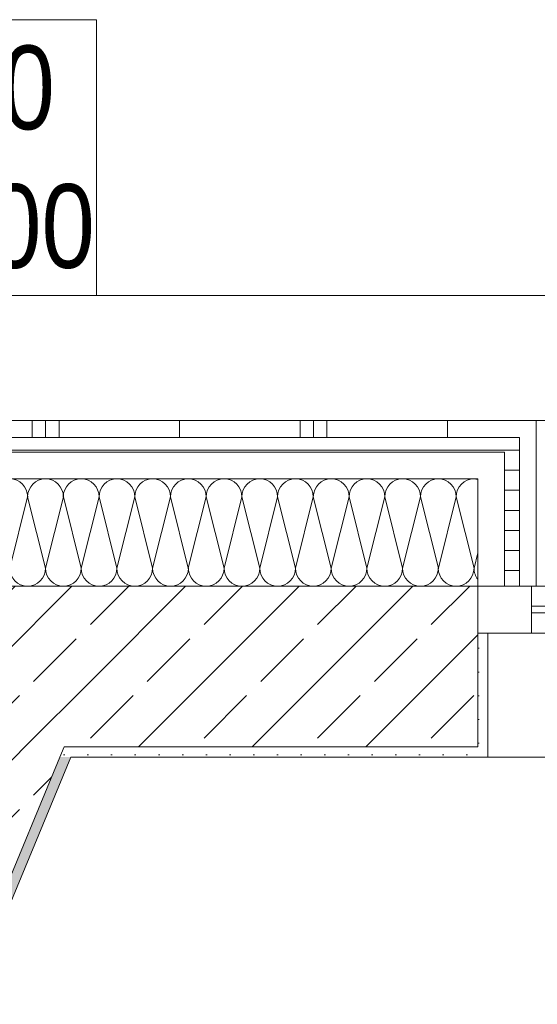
# Model space of a CAD drawing. Header units: metres. Extents: x -80 to 1923, y -189 to 69.
# Tile 127 of 256: x 935.731 to 936.505, y 24.253 to 25.722. Entities that reach past the tile are written whole.
import ezdxf

# ---------------------------------------------------------------- set-up
doc = ezdxf.new("R2010")
doc.units = ezdxf.units.M
doc.header["$MEASUREMENT"] = 0
doc.layers.add('70 Entwässerung_Regenwasser', color=7, linetype='Continuous')
doc.layers.add('Neubau_10 Wand außen', color=7, linetype='Continuous')
doc.styles.add('ERSTELLTER_STIL_2', font='ARIALN.TTF')
pattern_1 = [(90, (929.79, 0), (-0.4, 0), []), (90, (929.77, 0), (-0.4, 0), []), (90, (929.75, 0), (-0.4, 0), []), (90, (929.97, 1), (-0.2, 0), [])]
pattern_2 = [(0, (929.770002, 0), (0, 0.03), [])]
pattern_3 = [(45, (929.770002, 0), (-0.01767767, 0.01767767), [0, -0.025])]
pattern_4 = [(45, (929.77, 0), (-0.0848528, 0.0848528), []), (45, (929.72758, 0.04243), (-0.0848528, 0.0848528), [0.09, -0.03])]

# ---------------------------------------------------------------- blocks, each defined once
blk = doc.blocks.new('*X190', base_point=(929.77, 0))
at = {"layer": 'Neubau_10 Wand außen', "color": 8, "linetype": 'Continuous', "lineweight": 9}
for p, q in [((935.3167, 25.0102), (935.3077, 24.9743)), ((935.3167, 25.0102), (935.3433, 24.9036)), ((935.37, 25.0102), (935.3433, 24.9036)), ((935.37, 25.0102), (935.3967, 24.9036)), ((935.4233, 25.0102), (935.3967, 24.9036)), ((935.4233, 25.0102), (935.45, 24.9036)), ((935.4767, 25.0102), (935.45, 24.9036)), ((935.4767, 25.0102), (935.5033, 24.9036)), ((935.53, 25.0102), (935.5033, 24.9036)), ((935.53, 25.0102), (935.5567, 24.9036)), ((935.5833, 25.0102), (935.5567, 24.9036)), ((935.5833, 25.0102), (935.61, 24.9036)), ((935.6367, 25.0102), (935.61, 24.9036)), ((935.6367, 25.0102), (935.6633, 24.9036)), ((935.69, 25.0102), (935.6633, 24.9036)), ((935.69, 25.0102), (935.7167, 24.9036)), ((935.7433, 25.0102), (935.7167, 24.9036)), ((935.7433, 25.0102), (935.77, 24.9036)), ((935.7967, 25.0102), (935.77, 24.9036)), ((935.7967, 25.0102), (935.8233, 24.9036)), ((935.85, 25.0102), (935.8233, 24.9036)), ((935.85, 25.0102), (935.8767, 24.9036)), ((935.9033, 25.0102), (935.8767, 24.9036)), ((935.9033, 25.0102), (935.93, 24.9036)), ((935.9567, 25.0102), (935.93, 24.9036)), ((935.9567, 25.0102), (935.9833, 24.9036)), ((936.01, 25.0102), (935.9833, 24.9036)), ((936.01, 25.0102), (936.0367, 24.9036)), ((936.0633, 25.0102), (936.0367, 24.9036)), ((936.0633, 25.0102), (936.09, 24.9036)), ((936.1167, 25.0102), (936.09, 24.9036)), ((936.1167, 25.0102), (936.1433, 24.9036)), ((936.17, 25.0102), (936.1433, 24.9036)), ((936.17, 25.0102), (936.1967, 24.9036)), ((936.2233, 25.0102), (936.1967, 24.9036)), ((936.2233, 25.0102), (936.25, 24.9036)), ((936.2767, 25.0102), (936.25, 24.9036)), ((936.2767, 25.0102), (936.3033, 24.9036)), ((936.33, 25.0102), (936.3033, 24.9036)), ((936.33, 25.0102), (936.3567, 24.9036)), ((936.3833, 25.0102), (936.3567, 24.9036)), ((936.3833, 25.0102), (936.41, 24.9036)), ((936.4157, 24.9264), (936.41, 24.9036))]:
    blk.add_line(p, q, dxfattribs=at)
for centre, start, end in [((935.29, 25.0102), 0, 48.4575), ((935.3433, 25.0102), 90, 180), ((935.3433, 25.0102), 0, 90), ((935.3967, 25.0102), 90, 180), ((935.3967, 25.0102), 0, 90), ((935.45, 25.0102), 90, 180), ((935.45, 25.0102), 0, 90), ((935.5033, 25.0102), 90, 180), ((935.5033, 25.0102), 0, 90), ((935.5567, 25.0102), 90, 180), ((935.5567, 25.0102), 0, 90), ((935.61, 25.0102), 90, 180), ((935.61, 25.0102), 0, 90), ((935.6633, 25.0102), 90, 180), ((935.6633, 25.0102), 0, 90), ((935.7167, 25.0102), 90, 180), ((935.7167, 25.0102), 0, 90), ((935.77, 25.0102), 90, 180), ((935.77, 25.0102), 0, 90), ((935.8233, 25.0102), 90, 180), ((935.8233, 25.0102), 0, 90), ((935.8767, 25.0102), 90, 180), ((935.8767, 25.0102), 0, 90), ((935.93, 25.0102), 90, 180), ((935.93, 25.0102), 0, 90), ((935.9833, 25.0102), 90, 180), ((935.9833, 25.0102), 0, 90), ((936.0367, 25.0102), 90, 180), ((936.0367, 25.0102), 0, 90), ((936.09, 25.0102), 90, 180), ((936.09, 25.0102), 0, 90), ((936.1433, 25.0102), 90, 180), ((936.1433, 25.0102), 0, 90), ((936.1967, 25.0102), 90, 180), ((936.1967, 25.0102), 0, 90), ((936.25, 25.0102), 90, 180), ((936.25, 25.0102), 0, 90), ((936.3033, 25.0102), 90, 180), ((936.3033, 25.0102), 0, 90), ((936.3567, 25.0102), 90, 180), ((936.3567, 25.0102), 0, 90), ((936.41, 25.0102), 90, 180), ((936.41, 25.0102), 77.6584, 90), ((935.37, 24.9036), 180, 270), ((935.37, 24.9036), 270, 0), ((935.4233, 24.9036), 180, 270), ((935.4233, 24.9036), 270, 0), ((935.4767, 24.9036), 180, 270), ((935.4767, 24.9036), 270, 0), ((935.53, 24.9036), 180, 270), ((935.53, 24.9036), 270, 0), ((935.5833, 24.9036), 180, 270), ((935.5833, 24.9036), 270, 0), ((935.6367, 24.9036), 180, 270), ((935.6367, 24.9036), 270, 0), ((935.69, 24.9036), 180, 270), ((935.69, 24.9036), 270, 0), ((935.7433, 24.9036), 180, 270), ((935.7433, 24.9036), 270, 0), ((935.7967, 24.9036), 180, 270), ((935.7967, 24.9036), 270, 0), ((935.85, 24.9036), 180, 270), ((935.85, 24.9036), 270, 0), ((935.9033, 24.9036), 180, 270), ((935.9033, 24.9036), 270, 0), ((935.9567, 24.9036), 180, 270), ((935.9567, 24.9036), 270, 0), ((936.01, 24.9036), 180, 270), ((936.01, 24.9036), 270, 0), ((936.0633, 24.9036), 180, 270), ((936.0633, 24.9036), 270, 0), ((936.1167, 24.9036), 180, 270), ((936.1167, 24.9036), 270, 0), ((936.17, 24.9036), 180, 270), ((936.17, 24.9036), 270, 0), ((936.2233, 24.9036), 180, 270), ((936.2233, 24.9036), 270, 0), ((936.2767, 24.9036), 180, 270), ((936.2767, 24.9036), 270, 0), ((936.33, 24.9036), 180, 270), ((936.33, 24.9036), 270, 0), ((936.3833, 24.9036), 180, 270), ((936.3833, 24.9036), 270, 0), ((936.4367, 24.9036), 180, 218.1626), ((935.3167, 24.9036), 250.3164, 270)]:
    blk.add_arc(centre, 0.0267, start, end, dxfattribs=at)
blk = doc.blocks.new('1-Flügelfenster 27_6')
at = {"layer": 'Neubau_10 Wand außen', "color": 7, "linetype": 'Continuous', "lineweight": 9}
for p, q in [((-1.49, 0.185), (1.49, 0.185)), ((-1.418, -0.317), (1.418, -0.317))]:
    blk.add_line(p, q, dxfattribs=at)
at = {"layer": 'Neubau_10 Wand außen', "color": 7, "linetype": 'Continuous', "lineweight": 13}
for p, q in [((1.505, 0.185), (1.49, 0.185)), ((1.49, 0), (1.49, 0.185)), ((-1.425, 0), (1.425, 0)), ((1.425, -0.07), (1.425, 0)), ((1.425, 0), (1.505, 0)), ((1.505, -0.07), (1.505, 0)), ((1.505, -0.07), (1.505, 0)), ((-1.425, -0.03), (1.425, -0.03)), ((1.425, -0.04), (-1.425, -0.04)), ((1.425, -0.07), (-1.425, -0.07)), ((1.418, -0.07), (1.418, -0.317)), ((1.505, -0.07), (1.425, -0.07)), ((1.505, -0.317), (1.418, -0.317))]:
    blk.add_line(p, q, dxfattribs=at)

msp = doc.modelspace()

# ---------------------------------------------------------------- hatches: boundary and pattern name
at = {"layer": 'Neubau_10 Wand außen', "linetype": 'Continuous', "lineweight": 0, "true_color": 0x000000}
h = msp.add_hatch(dxfattribs=at)
h.set_pattern_fill('Metall_Zinkblech_0001', color=18, style=0, pattern_type=2)
h.set_pattern_definition(pattern_1)
h.paths.add_polyline_path([(935.3077, 25.1239), (935.3077, 25.0989), (936.4157, 25.0989), (936.4157, 25.1239)])
h = msp.add_hatch(dxfattribs=at)
h.set_pattern_fill('Metall_Zinkblech_0001', color=18, style=0, pattern_type=2)
h.set_pattern_definition(pattern_1)
h.paths.add_polyline_path([(936.4157, 25.1239), (936.4157, 25.0989), (936.4777, 25.0989), (936.4777, 24.8769), (936.5027, 24.8769), (936.5027, 25.1239)])
h = msp.add_hatch(dxfattribs=at)
h.set_pattern_fill('Holzwerkstoff_Sperrholz__D2', color=18, style=0, pattern_type=2)
h.set_pattern_definition(pattern_2)
h.paths.add_polyline_path([(936.4157, 25.0989), (935.3077, 25.0989), (935.3077, 25.0769), (936.4157, 25.0769)])
h = msp.add_hatch(dxfattribs=at)
h.set_pattern_fill('Holzwerkstoff_Sperrholz__D2', color=18, style=0, pattern_type=2)
h.set_pattern_definition(pattern_2)
h.paths.add_polyline_path([(936.4157, 25.0989), (936.4157, 25.0769), (936.4557, 25.0769), (936.4557, 24.8769), (936.4777, 24.8769), (936.4777, 25.0989)])
h = msp.add_hatch(dxfattribs=at)
h.set_pattern_fill('Beton_Stahlbeton_0001', color=18, style=0, pattern_type=2)
h.set_pattern_definition(pattern_4)
h.paths.add_polyline_path([(935.538, 24.6369), (935.7977, 24.6369), (935.8971, 24.8769), (935.6374, 24.8769)])
h = msp.add_hatch(dxfattribs=at)
h.set_pattern_fill('Beton_Stahlbeton_0001', color=18, style=0, pattern_type=2)
h.set_pattern_definition(pattern_4)
h.paths.add_polyline_path([(935.8971, 24.8769), (935.7977, 24.6369), (936.4157, 24.6369), (936.4157, 24.8069), (936.4157, 24.8769)])
h = msp.add_hatch(dxfattribs=at)
h.set_pattern_fill('Gips_0001', color=18, style=0, pattern_type=2)
h.set_pattern_definition(pattern_3)
h.paths.add_polyline_path([(936.4307, 24.6219), (936.4307, 24.8069), (936.4157, 24.8069), (936.4157, 24.6369), (936.4157, 24.6219)])
h = msp.add_hatch(dxfattribs=at)
h.set_pattern_fill('Beton_Stahlbeton_0001', color=18, style=0, pattern_type=2)
h.set_pattern_definition(pattern_4)
h.paths.add_polyline_path([(935.5317, 24.6219), (935.7915, 24.6219), (935.7977, 24.6369), (935.538, 24.6369)])
h = msp.add_hatch(dxfattribs=at)
h.set_pattern_fill('Gips_0001', color=18, style=0, pattern_type=2)
h.set_pattern_definition(pattern_3)
h.paths.add_polyline_path([(935.7915, 24.6219), (935.8078, 24.6219), (935.814, 24.6369), (935.7977, 24.6369)])
h = msp.add_hatch(dxfattribs=at)
h.set_pattern_fill('Gips_0001', color=18, style=0, pattern_type=2)
h.set_pattern_definition(pattern_3)
h.paths.add_polyline_path([(935.814, 24.6369), (935.8078, 24.6219), (936.4157, 24.6219), (936.4157, 24.6369)])
h = msp.add_hatch(dxfattribs=at)
h.set_pattern_fill('Beton_Stahlbeton_0001', color=18, style=0, pattern_type=2)
h.set_pattern_definition(pattern_4)
h.paths.add_polyline_path([(932.6352, 17.0019), (935.7915, 24.6219), (935.5317, 24.6219), (932.3754, 17.0019)])
h = msp.add_hatch(dxfattribs=at)
h.set_pattern_fill('Gips_0001', color=18, style=0, pattern_type=2)
h.set_pattern_definition(pattern_3)
h.paths.add_polyline_path([(932.6577, 17.0169), (935.8078, 24.6219), (935.7915, 24.6219), (932.6414, 17.0169)])

# ---------------------------------------------------------------- linework, layer by layer
at = {"layer": '70 Entwässerung_Regenwasser', "color": 140, "linetype": 'Continuous', "lineweight": 18, "true_color": 0x00a8ff}
msp.add_line((935.7093, 25.3105), (948.3883, 25.3105), dxfattribs=at)
at = {"layer": '70 Entwässerung_Regenwasser', "color": 140, "linetype": 'Continuous', "lineweight": 18, "true_color": 0x00a8ff, "flags": 128}
msp.add_lwpolyline([(935.3557, 25.3105), (935.8463, 25.3105), (935.8463, 25.7222), (935.3557, 25.7222), (935.3557, 25.3105)], close=True, dxfattribs=at)
at = {"layer": 'Neubau_10 Wand außen', "color": 7, "linetype": 'Continuous', "lineweight": 13}
for p, q in [((936.4157, 25.1239), (936.5027, 25.1239)), ((936.5027, 24.8769), (936.5027, 25.1239)), ((936.4157, 25.0989), (935.3077, 25.0989)), ((936.4157, 25.0989), (936.4777, 25.0989)), ((936.4777, 25.0989), (936.4777, 24.8769)), ((936.4157, 25.0769), (935.3077, 25.0769)), ((936.4157, 25.0769), (936.4557, 25.0769)), ((936.4557, 25.0769), (936.4557, 24.8769)), ((936.4157, 25.0369), (935.3077, 25.0369)), ((936.4157, 25.0369), (936.4157, 24.8769)), ((935.8971, 24.8769), (935.6374, 24.8769)), ((936.4157, 24.8769), (935.8971, 24.8769)), ((936.4157, 24.8769), (936.4557, 24.8769)), ((936.4157, 24.8769), (936.4157, 24.8069)), ((936.4557, 24.8769), (936.4777, 24.8769)), ((936.4777, 24.8769), (936.5027, 24.8769)), ((936.4157, 24.8069), (936.4307, 24.8069)), ((936.4157, 24.6369), (936.4157, 24.8069)), ((936.4307, 24.8069), (936.4307, 24.6219)), ((935.7915, 24.6219), (935.7977, 24.6369)), ((935.7915, 24.6219), (935.7977, 24.6369)), ((935.7977, 24.6369), (936.4157, 24.6369)), ((932.6352, 17.0019), (935.7915, 24.6219)), ((936.4157, 24.6219), (936.4307, 24.6219))]:
    msp.add_line(p, q, dxfattribs=at)
at = {"layer": 'Neubau_10 Wand außen', "color": 7, "linetype": 'Continuous', "lineweight": 13, "flags": 128}
for points in [[(936.4157, 25.1239), (935.3077, 25.1239)], [(932.6577, 17.0169), (935.8078, 24.6219)], [(935.8078, 24.6219), (936.4157, 24.6219)]]:
    msp.add_lwpolyline(points, dxfattribs=at)

# ---------------------------------------------------------------- block references
at = {"layer": 'Neubau_10 Wand außen', "color": 7, "linetype": 'Continuous', "lineweight": 13, "rotation": 180}
msp.add_blockref('1-Flügelfenster 27_6', (937.9207, 24.8069), dxfattribs=at)
at = {"layer": 'Neubau_10 Wand außen', "color": 7, "lineweight": 9}
msp.add_blockref('*X190', (929.77, 0), dxfattribs=at)

# ---------------------------------------------------------------- texts
at = {"layer": '70 Entwässerung_Regenwasser', "color": 140, "linetype": 'Continuous', "lineweight": 18, "true_color": 0x00a8ff, "insert": (935.601, 25.6836), "char_height": 0.125, "attachment_point": 2, "line_spacing_factor": 0.992352, "style": 'ERSTELLTER_STIL_2'}
msp.add_mtext('\\A1;{\\pqc;\\fArial Narrow|b0|i0|c0|p0;\\W1.000000;RR10 \\P\\pqc;\\fArial Narrow|b0|i0|c0|p0;\\W1.000000;DN 100}', dxfattribs=at)

doc.saveas('drawing.dxf')
